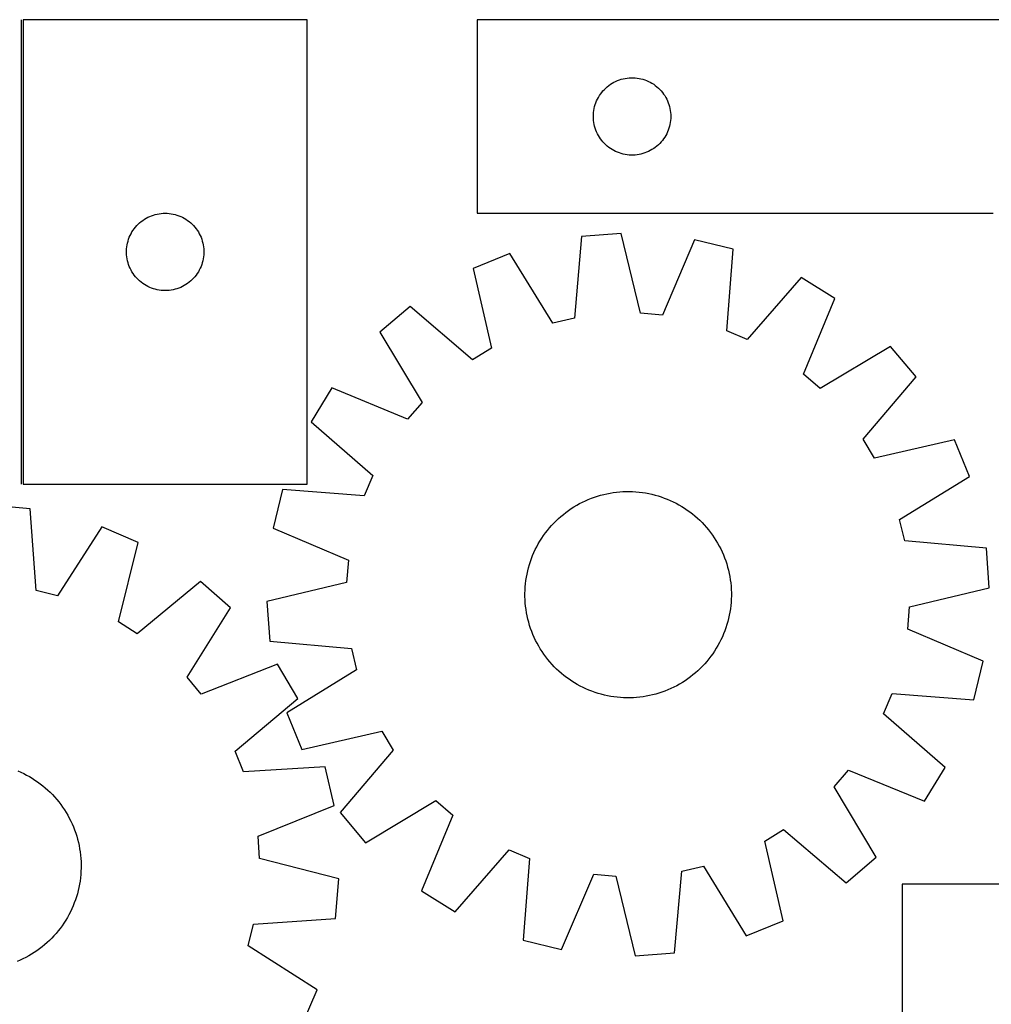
# Model space of a CAD drawing. Header units: millimetres. Extents: x 7 to 1493, y 7 to 2993.
# Tile 10 of 16: x 398 to 775, y 2612 to 2993. Entities that reach past the tile are written whole.
import ezdxf

# ---------------------------------------------------------------- set-up
doc = ezdxf.new("R2010")
doc.units = ezdxf.units.MM
doc.layers.add('COMMON', color=5, linetype='CONTINUOUS', true_color=0x0000ff)
doc.layers.add('CUT', color=7, linetype='CONTINUOUS', true_color=0x000000)

msp = doc.modelspace()

# ---------------------------------------------------------------- linework, layer by layer
at = {"layer": 'COMMON'}
msp.add_line((398.826384, 2993.398957), (398.826384, 2813.398957), dxfattribs=at)
at = {"layer": 'CUT'}
for p, q in [((509.576385, 2993.398957), (399.576385, 2993.398957)), ((399.576385, 2993.398957), (399.576385, 2813.398957)), ((509.576385, 2813.398957), (509.576385, 2993.398957)), ((875.530761, 2993.415801), (575.530761, 2993.415801)), ((575.530761, 2993.415801), (575.530761, 2918.415801)), ((628.48111, 2969.155983), (629.172046, 2969.501335)), ((629.172046, 2969.501335), (629.879843, 2969.810661)), ((629.879843, 2969.810661), (630.602626, 2970.08314)), ((630.602626, 2970.08314), (631.338477, 2970.318049)), ((631.338477, 2970.318049), (632.085445, 2970.514767)), ((632.085445, 2970.514767), (632.84155, 2970.67277)), ((632.84155, 2970.67277), (633.604786, 2970.791641)), ((633.604786, 2970.791641), (634.373129, 2970.871064)), ((634.373129, 2970.871064), (635.144543, 2970.910828)), ((635.144543, 2970.910828), (635.91698, 2970.910828)), ((635.91698, 2970.910828), (636.688393, 2970.871064)), ((636.688393, 2970.871064), (637.456737, 2970.791641)), ((637.456737, 2970.791641), (638.219973, 2970.67277)), ((638.219973, 2970.67277), (638.976078, 2970.514767)), ((638.976078, 2970.514767), (639.723046, 2970.318049)), ((639.723046, 2970.318049), (640.458897, 2970.08314)), ((640.458897, 2970.08314), (641.18168, 2969.810661)), ((641.18168, 2969.810661), (641.889477, 2969.501335)), ((641.889477, 2969.501335), (642.580413, 2969.155983)), ((623.768964, 2965.224943), (624.263782, 2965.818083)), ((624.263782, 2965.818083), (624.788479, 2966.384963)), ((624.788479, 2966.384963), (625.341661, 2966.924082)), ((625.341661, 2966.924082), (625.921864, 2967.434008)), ((625.921864, 2967.434008), (626.527547, 2967.91339)), ((626.527547, 2967.91339), (627.157106, 2968.360956)), ((627.157106, 2968.360956), (627.808869, 2968.775521)), ((627.808869, 2968.775521), (628.48111, 2969.155983)), ((642.580413, 2969.155983), (643.252653, 2968.775521)), ((643.252653, 2968.775521), (643.904417, 2968.360956)), ((643.904417, 2968.360956), (644.533976, 2967.91339)), ((644.533976, 2967.91339), (645.139659, 2967.434008)), ((645.139659, 2967.434008), (645.719861, 2966.924082)), ((645.719861, 2966.924082), (646.273044, 2966.384963)), ((646.273044, 2966.384963), (646.79774, 2965.818083)), ((646.79774, 2965.818083), (647.292559, 2965.224943)), ((621.495009, 2961.207082), (621.786008, 2961.92261)), ((621.786008, 2961.92261), (622.113455, 2962.622208)), ((622.113455, 2962.622208), (622.476483, 2963.304022)), ((622.476483, 2963.304022), (622.874128, 2963.966244)), ((622.874128, 2963.966244), (623.305336, 2964.607118)), ((623.305336, 2964.607118), (623.768964, 2965.224943)), ((647.292559, 2965.224943), (647.756186, 2964.607118)), ((647.756186, 2964.607118), (648.187395, 2963.966244)), ((648.187395, 2963.966244), (648.58504, 2963.304022)), ((648.58504, 2963.304022), (648.948068, 2962.622208)), ((648.948068, 2962.622208), (649.275515, 2961.92261)), ((649.275515, 2961.92261), (649.566514, 2961.207082)), ((620.610263, 2957.458116), (620.709443, 2958.22416)), ((620.709443, 2958.22416), (620.847926, 2958.984082)), ((620.847926, 2958.984082), (621.025346, 2959.735868)), ((621.025346, 2959.735868), (621.241231, 2960.477524)), ((621.241231, 2960.477524), (621.495009, 2961.207082)), ((649.566514, 2961.207082), (649.820292, 2960.477524)), ((649.820292, 2960.477524), (650.036177, 2959.735868)), ((650.036177, 2959.735868), (650.213597, 2958.984082)), ((650.213597, 2958.984082), (650.35208, 2958.22416)), ((650.35208, 2958.22416), (650.45126, 2957.458116)), ((620.530761, 2955.915801), (620.55065, 2956.687982)), ((620.55065, 2955.14362), (620.530761, 2955.915801)), ((620.55065, 2956.687982), (620.610263, 2957.458116)), ((620.610263, 2954.373486), (620.55065, 2955.14362)), ((620.709443, 2953.607442), (620.610263, 2954.373486)), ((650.45126, 2954.373486), (650.35208, 2953.607442)), ((650.45126, 2957.458116), (650.510873, 2956.687982)), ((650.510873, 2955.14362), (650.45126, 2954.373486)), ((650.510873, 2956.687982), (650.530761, 2955.915801)), ((650.530761, 2955.915801), (650.510873, 2955.14362)), ((620.847926, 2952.84752), (620.709443, 2953.607442)), ((621.025346, 2952.095734), (620.847926, 2952.84752)), ((621.241231, 2951.354079), (621.025346, 2952.095734)), ((621.495009, 2950.62452), (621.241231, 2951.354079)), ((621.786008, 2949.908993), (621.495009, 2950.62452)), ((649.566514, 2950.62452), (649.275515, 2949.908993)), ((649.820292, 2951.354079), (649.566514, 2950.62452)), ((650.036177, 2952.095734), (649.820292, 2951.354079)), ((650.213597, 2952.84752), (650.036177, 2952.095734)), ((650.35208, 2953.607442), (650.213597, 2952.84752)), ((622.113455, 2949.209394), (621.786008, 2949.908993)), ((622.476483, 2948.52758), (622.113455, 2949.209394)), ((622.874128, 2947.865358), (622.476483, 2948.52758)), ((623.305336, 2947.224485), (622.874128, 2947.865358)), ((623.768964, 2946.606659), (623.305336, 2947.224485)), ((624.263782, 2946.013519), (623.768964, 2946.606659)), ((647.292559, 2946.606659), (646.79774, 2946.013519)), ((647.756186, 2947.224485), (647.292559, 2946.606659)), ((648.187395, 2947.865358), (647.756186, 2947.224485)), ((648.58504, 2948.52758), (648.187395, 2947.865358)), ((648.948068, 2949.209394), (648.58504, 2948.52758)), ((649.275515, 2949.908993), (648.948068, 2949.209394)), ((624.788479, 2945.446639), (624.263782, 2946.013519)), ((625.341661, 2944.907521), (624.788479, 2945.446639)), ((625.921864, 2944.397594), (625.341661, 2944.907521)), ((626.527547, 2943.918212), (625.921864, 2944.397594)), ((627.157106, 2943.470646), (626.527547, 2943.918212)), ((627.808869, 2943.056082), (627.157106, 2943.470646)), ((628.48111, 2942.675619), (627.808869, 2943.056082)), ((643.252653, 2943.056082), (642.580413, 2942.675619)), ((643.904417, 2943.470646), (643.252653, 2943.056082)), ((644.533976, 2943.918212), (643.904417, 2943.470646)), ((645.139659, 2944.397594), (644.533976, 2943.918212)), ((645.719861, 2944.907521), (645.139659, 2944.397594)), ((646.273044, 2945.446639), (645.719861, 2944.907521)), ((646.79774, 2946.013519), (646.273044, 2945.446639)), ((629.172046, 2942.330267), (628.48111, 2942.675619)), ((629.879843, 2942.020942), (629.172046, 2942.330267)), ((630.602626, 2941.748463), (629.879843, 2942.020942)), ((631.338477, 2941.513553), (630.602626, 2941.748463)), ((632.085445, 2941.316836), (631.338477, 2941.513553)), ((632.84155, 2941.158832), (632.085445, 2941.316836)), ((633.604786, 2941.039961), (632.84155, 2941.158832)), ((634.373129, 2940.960538), (633.604786, 2941.039961)), ((635.144543, 2940.920774), (634.373129, 2940.960538)), ((635.91698, 2940.920774), (635.144543, 2940.920774)), ((636.688393, 2940.960538), (635.91698, 2940.920774)), ((637.456737, 2941.039961), (636.688393, 2940.960538)), ((638.219973, 2941.158832), (637.456737, 2941.039961)), ((638.976078, 2941.316836), (638.219973, 2941.158832)), ((639.723046, 2941.513553), (638.976078, 2941.316836)), ((640.458897, 2941.748463), (639.723046, 2941.513553)), ((641.18168, 2942.020942), (640.458897, 2941.748463)), ((641.889477, 2942.330267), (641.18168, 2942.020942)), ((642.580413, 2942.675619), (641.889477, 2942.330267)), ((445.885069, 2915.624382), (446.525942, 2916.05559)), ((446.525942, 2916.05559), (447.188164, 2916.453235)), ((447.188164, 2916.453235), (447.869978, 2916.816263)), ((447.869978, 2916.816263), (448.569577, 2917.14371)), ((448.569577, 2917.14371), (449.285104, 2917.434709)), ((449.285104, 2917.434709), (450.014663, 2917.688487)), ((450.014663, 2917.688487), (450.756318, 2917.904373)), ((450.756318, 2917.904373), (451.508104, 2918.081792)), ((451.508104, 2918.081792), (452.268026, 2918.220275)), ((452.268026, 2918.220275), (453.03407, 2918.319455)), ((453.03407, 2918.319455), (453.804204, 2918.379068)), ((453.804204, 2918.379068), (454.576385, 2918.398957)), ((454.576385, 2918.398957), (455.348566, 2918.379068)), ((455.348566, 2918.379068), (456.1187, 2918.319455)), ((456.1187, 2918.319455), (456.884744, 2918.220275)), ((456.884744, 2918.220275), (457.644666, 2918.081792)), ((457.644666, 2918.081792), (458.396452, 2917.904373)), ((458.396452, 2917.904373), (459.138108, 2917.688487)), ((459.138108, 2917.688487), (459.867666, 2917.434709)), ((459.867666, 2917.434709), (460.583194, 2917.14371)), ((460.583194, 2917.14371), (461.282792, 2916.816263)), ((461.282792, 2916.816263), (461.964606, 2916.453235)), ((461.964606, 2916.453235), (462.626828, 2916.05559)), ((462.626828, 2916.05559), (463.267702, 2915.624382)), ((575.530761, 2918.415801), (775.530761, 2918.415801)), ((442.13123, 2911.772613), (442.578796, 2912.402171)), ((442.578796, 2912.402171), (443.058178, 2913.007854)), ((443.058178, 2913.007854), (443.568105, 2913.588057)), ((443.568105, 2913.588057), (444.107223, 2914.14124)), ((444.107223, 2914.14124), (444.674103, 2914.665936)), ((444.674103, 2914.665936), (445.267243, 2915.160754)), ((445.267243, 2915.160754), (445.885069, 2915.624382)), ((463.267702, 2915.624382), (463.885527, 2915.160754)), ((463.885527, 2915.160754), (464.478667, 2914.665936)), ((464.478667, 2914.665936), (465.045547, 2914.14124)), ((465.045547, 2914.14124), (465.584666, 2913.588057)), ((465.584666, 2913.588057), (466.094592, 2913.007854)), ((466.094592, 2913.007854), (466.573974, 2912.402171)), ((466.573974, 2912.402171), (467.02154, 2911.772613)), ((440.409047, 2908.327092), (440.681526, 2909.049875)), ((440.681526, 2909.049875), (440.990851, 2909.757673)), ((440.990851, 2909.757673), (441.336203, 2910.448608)), ((441.336203, 2910.448608), (441.716666, 2911.120849)), ((441.716666, 2911.120849), (442.13123, 2911.772613)), ((467.02154, 2911.772613), (467.436105, 2911.120849)), ((467.436105, 2911.120849), (467.816567, 2910.448608)), ((467.816567, 2910.448608), (468.161919, 2909.757673)), ((468.161919, 2909.757673), (468.471245, 2909.049875)), ((468.471245, 2909.049875), (468.743724, 2908.327092)), ((615.990866, 2909.368), (613.183095, 2877.727975)), ((631.334709, 2910.506873), (615.990866, 2909.368)), ((638.782844, 2879.628077), (631.334709, 2910.506873)), ((439.621122, 2904.556589), (439.700545, 2905.324932)), ((439.700545, 2905.324932), (439.819416, 2906.088168)), ((439.819416, 2906.088168), (439.977419, 2906.844273)), ((439.977419, 2906.844273), (440.174137, 2907.591241)), ((440.174137, 2907.591241), (440.409047, 2908.327092)), ((468.743724, 2908.327092), (468.978633, 2907.591241)), ((468.978633, 2907.591241), (469.175351, 2906.844273)), ((469.175351, 2906.844273), (469.333354, 2906.088168)), ((469.333354, 2906.088168), (469.452225, 2905.324932)), ((469.452225, 2905.324932), (469.531648, 2904.556589)), ((659.77533, 2908.141095), (647.327676, 2878.917292)), ((674.720123, 2904.482719), (659.77533, 2908.141095)), ((439.581358, 2903.785175), (439.621122, 2904.556589)), ((439.581358, 2903.012738), (439.581358, 2903.785175)), ((439.621122, 2902.241325), (439.581358, 2903.012738)), ((439.700545, 2901.472981), (439.621122, 2902.241325)), ((439.819416, 2900.709745), (439.700545, 2901.472981)), ((469.452225, 2901.472981), (469.333354, 2900.709745)), ((469.531648, 2902.241325), (469.452225, 2901.472981)), ((469.531648, 2904.556589), (469.571412, 2903.785175)), ((469.571412, 2903.012738), (469.531648, 2902.241325)), ((469.571412, 2903.785175), (469.571412, 2903.012738)), ((588.211163, 2902.829354), (573.970232, 2897.004713)), ((604.836832, 2875.763474), (588.211163, 2902.829354)), ((672.261647, 2872.813639), (674.720123, 2904.482719)), ((439.977419, 2899.953641), (439.819416, 2900.709745)), ((440.174137, 2899.206672), (439.977419, 2899.953641)), ((440.409047, 2898.470821), (440.174137, 2899.206672)), ((440.681526, 2897.748038), (440.409047, 2898.470821)), ((440.990851, 2897.040241), (440.681526, 2897.748038)), ((441.336203, 2896.349306), (440.990851, 2897.040241)), ((468.161919, 2897.040241), (467.816567, 2896.349306)), ((468.471245, 2897.748038), (468.161919, 2897.040241)), ((468.743724, 2898.470821), (468.471245, 2897.748038)), ((468.978633, 2899.206672), (468.743724, 2898.470821)), ((469.175351, 2899.953641), (468.978633, 2899.206672)), ((469.333354, 2900.709745), (469.175351, 2899.953641)), ((573.970232, 2897.004713), (581.077189, 2866.045612)), ((441.716666, 2895.677065), (441.336203, 2896.349306)), ((442.13123, 2895.025301), (441.716666, 2895.677065)), ((442.578796, 2894.395742), (442.13123, 2895.025301)), ((443.058178, 2893.790059), (442.578796, 2894.395742)), ((443.568105, 2893.209857), (443.058178, 2893.790059)), ((444.107223, 2892.656674), (443.568105, 2893.209857)), ((465.584666, 2893.209857), (465.045547, 2892.656674)), ((466.094592, 2893.790059), (465.584666, 2893.209857)), ((466.573974, 2894.395742), (466.094592, 2893.790059)), ((467.02154, 2895.025301), (466.573974, 2894.395742)), ((467.436105, 2895.677065), (467.02154, 2895.025301)), ((467.816567, 2896.349306), (467.436105, 2895.677065)), ((701.037695, 2893.444095), (680.168621, 2869.497143)), ((714.120537, 2885.346578), (701.037695, 2893.444095)), ((444.674103, 2892.131978), (444.107223, 2892.656674)), ((445.267243, 2891.63716), (444.674103, 2892.131978)), ((445.885069, 2891.173532), (445.267243, 2891.63716)), ((446.525942, 2890.742323), (445.885069, 2891.173532)), ((447.188164, 2890.344678), (446.525942, 2890.742323)), ((447.869978, 2889.98165), (447.188164, 2890.344678)), ((448.569577, 2889.654203), (447.869978, 2889.98165)), ((449.285104, 2889.363204), (448.569577, 2889.654203)), ((450.014663, 2889.109426), (449.285104, 2889.363204)), ((459.867666, 2889.363204), (459.138108, 2889.109426)), ((460.583194, 2889.654203), (459.867666, 2889.363204)), ((461.282792, 2889.98165), (460.583194, 2889.654203)), ((461.964606, 2890.344678), (461.282792, 2889.98165)), ((462.626828, 2890.742323), (461.964606, 2890.344678)), ((463.267702, 2891.173532), (462.626828, 2890.742323)), ((463.885527, 2891.63716), (463.267702, 2891.173532)), ((464.478667, 2892.131978), (463.885527, 2891.63716)), ((465.045547, 2892.656674), (464.478667, 2892.131978)), ((450.756318, 2888.893541), (450.014663, 2889.109426)), ((451.508104, 2888.716121), (450.756318, 2888.893541)), ((452.268026, 2888.577638), (451.508104, 2888.716121)), ((453.03407, 2888.478459), (452.268026, 2888.577638)), ((453.804204, 2888.418845), (453.03407, 2888.478459)), ((454.576385, 2888.398957), (453.804204, 2888.418845)), ((455.348566, 2888.418845), (454.576385, 2888.398957)), ((456.1187, 2888.478459), (455.348566, 2888.418845)), ((456.884744, 2888.577638), (456.1187, 2888.478459)), ((457.644666, 2888.716121), (456.884744, 2888.577638)), ((458.396452, 2888.893541), (457.644666, 2888.716121)), ((459.138108, 2889.109426), (458.396452, 2888.893541)), ((549.570717, 2882.20169), (537.8267, 2872.261438)), ((573.746485, 2861.598123), (549.570717, 2882.20169)), ((701.996104, 2855.987204), (714.120537, 2885.346578)), ((647.327676, 2878.917292), (638.782844, 2879.628077)), ((613.183095, 2877.727975), (604.836832, 2875.763474)), ((537.8267, 2872.261438), (554.152706, 2845.013754)), ((680.168621, 2869.497143), (672.261647, 2872.813639)), ((735.738913, 2866.715646), (708.491229, 2850.38964)), ((745.679166, 2854.971629), (735.738913, 2866.715646)), ((581.077189, 2866.045612), (573.746485, 2861.598123)), ((708.491229, 2850.38964), (701.996104, 2855.987204)), ((725.075599, 2830.795861), (745.679166, 2854.971629)), ((519.195768, 2850.643062), (511.098251, 2837.560219)), ((548.555142, 2838.518628), (519.195768, 2850.643062)), ((554.152706, 2845.013754), (548.555142, 2838.518628)), ((511.098251, 2837.560219), (535.045202, 2816.691145)), ((729.523088, 2823.465157), (725.075599, 2830.795861)), ((760.482188, 2830.572114), (729.523088, 2823.465157)), ((766.306829, 2816.331183), (760.482188, 2830.572114)), ((399.576385, 2813.398957), (509.576385, 2813.398957)), ((535.045202, 2816.691145), (531.728707, 2808.784171)), ((739.240949, 2799.705513), (766.306829, 2816.331183)), ((500.059627, 2811.242647), (496.401251, 2796.297854)), ((531.728707, 2808.784171), (500.059627, 2811.242647)), ((623.323802, 2809.078603), (624.539839, 2809.395242)), ((624.539839, 2809.395242), (625.765222, 2809.673527)), ((625.765222, 2809.673527), (626.998742, 2809.913186)), ((626.998742, 2809.913186), (628.239181, 2810.11398)), ((628.239181, 2810.11398), (629.485314, 2810.275712)), ((629.485314, 2810.275712), (630.735914, 2810.398222)), ((630.735914, 2810.398222), (631.989744, 2810.481389)), ((631.989744, 2810.481389), (633.245567, 2810.525132)), ((633.245567, 2810.525132), (634.502146, 2810.529406)), ((634.502146, 2810.529406), (635.758238, 2810.494209)), ((635.758238, 2810.494209), (637.012605, 2810.419574)), ((637.012605, 2810.419574), (638.264009, 2810.305575)), ((638.264009, 2810.305575), (639.511214, 2810.152325)), ((639.511214, 2810.152325), (640.75299, 2809.959975)), ((640.75299, 2809.959975), (641.988112, 2809.728714)), ((641.988112, 2809.728714), (643.21536, 2809.458772)), ((643.21536, 2809.458772), (644.433523, 2809.150414)), ((614.073483, 2805.210077), (615.172572, 2805.819184)), ((615.172572, 2805.819184), (616.29025, 2806.393467)), ((616.29025, 2806.393467), (617.425416, 2806.93236)), ((617.425416, 2806.93236), (618.576949, 2807.43533)), ((618.576949, 2807.43533), (619.743712, 2807.901882)), ((619.743712, 2807.901882), (620.924554, 2808.331555)), ((620.924554, 2808.331555), (622.11831, 2808.723924)), ((622.11831, 2808.723924), (623.323802, 2809.078603)), ((644.433523, 2809.150414), (645.6414, 2808.803945)), ((645.6414, 2808.803945), (646.837798, 2808.419706)), ((646.837798, 2808.419706), (648.021536, 2807.998078)), ((648.021536, 2807.998078), (649.191446, 2807.539475)), ((649.191446, 2807.539475), (650.346374, 2807.04435)), ((650.346374, 2807.04435), (651.48518, 2806.513193)), ((651.48518, 2806.513193), (652.60674, 2805.946527)), ((652.60674, 2805.946527), (653.709947, 2805.344912)), ((402.304541, 2803.851154), (386.98149, 2805.242072)), ((404.591883, 2772.169254), (402.304541, 2803.851154)), ((607.92867, 2800.860127), (608.894155, 2801.664393)), ((608.894155, 2801.664393), (609.884427, 2802.437936)), ((609.884427, 2802.437936), (610.898507, 2803.179993)), ((610.898507, 2803.179993), (611.935396, 2803.88983)), ((611.935396, 2803.88983), (612.994069, 2804.566747)), ((612.994069, 2804.566747), (614.073483, 2805.210077)), ((653.709947, 2805.344912), (654.793713, 2804.708941)), ((654.793713, 2804.708941), (655.856967, 2804.039242)), ((655.856967, 2804.039242), (656.898661, 2803.336476)), ((656.898661, 2803.336476), (657.917767, 2802.601336)), ((657.917767, 2802.601336), (658.913278, 2801.834548)), ((658.913278, 2801.834548), (659.884213, 2801.036869)), ((604.333261, 2797.352137), (605.190331, 2798.27107)), ((605.190331, 2798.27107), (606.075844, 2799.162627)), ((606.075844, 2799.162627), (606.988924, 2800.02593)), ((606.988924, 2800.02593), (607.92867, 2800.860127)), ((659.884213, 2801.036869), (660.829613, 2800.209085)), ((660.829613, 2800.209085), (661.748545, 2799.352014)), ((661.748545, 2799.352014), (662.640103, 2798.466502)), ((662.640103, 2798.466502), (663.503406, 2797.553422)), ((741.205451, 2791.35925), (739.240949, 2799.705513)), ((429.97302, 2796.856792), (412.904729, 2770.067835)), ((444.11629, 2790.798867), (429.97302, 2796.856792)), ((496.401251, 2796.297854), (525.625054, 2783.8502)), ((601.20587, 2793.421186), (601.94101, 2794.440291)), ((601.94101, 2794.440291), (602.707798, 2795.435803)), ((602.707798, 2795.435803), (603.505477, 2796.406737)), ((603.505477, 2796.406737), (604.333261, 2797.352137)), ((663.503406, 2797.553422), (664.337602, 2796.613676)), ((664.337602, 2796.613676), (665.141869, 2795.648191)), ((665.141869, 2795.648191), (665.915412, 2794.657919)), ((665.915412, 2794.657919), (666.657469, 2793.643839)), ((436.501436, 2759.960762), (444.11629, 2790.798867)), ((598.595818, 2789.129264), (599.197434, 2790.232471)), ((599.197434, 2790.232471), (599.833405, 2791.316237)), ((599.833405, 2791.316237), (600.503104, 2792.379491)), ((600.503104, 2792.379491), (601.20587, 2793.421186)), ((666.657469, 2793.643839), (667.367306, 2792.60695)), ((667.367306, 2792.60695), (668.044223, 2791.548276)), ((668.044223, 2791.548276), (668.687553, 2790.468863)), ((668.687553, 2790.468863), (669.29666, 2789.369774)), ((772.845476, 2788.55148), (741.205451, 2791.35925)), ((597.002871, 2785.71397), (597.497995, 2786.868899)), ((597.497995, 2786.868899), (598.029153, 2788.007704)), ((598.029153, 2788.007704), (598.595818, 2789.129264)), ((669.29666, 2789.369774), (669.870943, 2788.252096)), ((669.870943, 2788.252096), (670.409836, 2787.11693)), ((670.409836, 2787.11693), (670.912806, 2785.965397)), ((773.984349, 2773.207637), (772.845476, 2788.55148)), ((525.625054, 2783.8502), (524.914269, 2775.305368)), ((595.738401, 2782.163924), (596.12264, 2783.360322)), ((596.12264, 2783.360322), (596.544268, 2784.54406)), ((596.544268, 2784.54406), (597.002871, 2785.71397)), ((670.912806, 2785.965397), (671.379358, 2784.798634)), ((671.379358, 2784.798634), (671.80903, 2783.617792)), ((671.80903, 2783.617792), (672.2014, 2782.424036)), ((594.813632, 2778.510636), (595.083574, 2779.737884)), ((595.083574, 2779.737884), (595.391932, 2780.956048)), ((595.391932, 2780.956048), (595.738401, 2782.163924)), ((672.2014, 2782.424036), (672.556079, 2781.218544)), ((672.556079, 2781.218544), (672.872717, 2780.002507)), ((672.872717, 2780.002507), (673.151003, 2778.777124)), ((673.151003, 2778.777124), (673.390661, 2777.543604)), ((468.269201, 2775.596803), (443.758049, 2755.393383)), ((479.848248, 2765.464864), (468.269201, 2775.596803)), ((524.914269, 2775.305368), (494.035473, 2767.857233)), ((594.236771, 2774.786533), (594.390021, 2776.033738)), ((594.390021, 2776.033738), (594.582371, 2777.275514)), ((594.582371, 2777.275514), (594.813632, 2778.510636)), ((673.390661, 2777.543604), (673.591455, 2776.303165)), ((673.591455, 2776.303165), (673.753187, 2775.057031)), ((673.753187, 2775.057031), (673.875697, 2773.806432)), ((412.904729, 2770.067835), (404.591883, 2772.169254)), ((594.01294, 2771.02467), (594.048137, 2772.280762)), ((594.017214, 2769.768092), (594.01294, 2771.02467)), ((594.048137, 2772.280762), (594.122772, 2773.535129)), ((594.122772, 2773.535129), (594.236771, 2774.786533)), ((673.875697, 2773.806432), (673.958865, 2772.552602)), ((673.958865, 2772.552602), (674.002607, 2771.296778)), ((674.002607, 2771.296778), (674.006882, 2770.0402)), ((743.105553, 2765.759502), (773.984349, 2773.207637)), ((494.035473, 2767.857233), (495.174346, 2752.51339)), ((594.060957, 2768.512268), (594.017214, 2769.768092)), ((594.144124, 2767.258438), (594.060957, 2768.512268)), ((594.266634, 2766.007839), (594.144124, 2767.258438)), ((673.897049, 2767.529741), (673.783051, 2766.278337)), ((673.971684, 2768.784108), (673.897049, 2767.529741)), ((674.006882, 2770.0402), (673.971684, 2768.784108)), ((463.076593, 2738.489202), (479.848248, 2765.464864)), ((594.428366, 2764.761705), (594.266634, 2766.007839)), ((594.62916, 2763.521266), (594.428366, 2764.761705)), ((594.868819, 2762.287746), (594.62916, 2763.521266)), ((673.43745, 2763.789356), (673.20619, 2762.554234)), ((673.629801, 2765.031132), (673.43745, 2763.789356)), ((673.783051, 2766.278337), (673.629801, 2765.031132)), ((742.394767, 2757.21467), (743.105553, 2765.759502)), ((443.758049, 2755.393383), (436.501436, 2759.960762)), ((595.147104, 2761.062363), (594.868819, 2762.287746)), ((595.463743, 2759.846326), (595.147104, 2761.062363)), ((595.818422, 2758.640834), (595.463743, 2759.846326)), ((672.62789, 2760.108823), (672.281421, 2758.900946)), ((672.936248, 2761.326986), (672.62789, 2760.108823)), ((673.20619, 2762.554234), (672.936248, 2761.326986)), ((596.210791, 2757.447078), (595.818422, 2758.640834)), ((596.640464, 2756.266236), (596.210791, 2757.447078)), ((597.107015, 2755.099473), (596.640464, 2756.266236)), ((671.475553, 2756.52081), (671.01695, 2755.3509)), ((671.897182, 2757.704548), (671.475553, 2756.52081)), ((672.281421, 2758.900946), (671.897182, 2757.704548)), ((771.61857, 2744.767016), (742.394767, 2757.21467)), ((495.174346, 2752.51339), (526.814371, 2749.70562)), ((597.609986, 2753.94794), (597.107015, 2755.099473)), ((598.148879, 2752.812774), (597.609986, 2753.94794)), ((598.723162, 2751.695096), (598.148879, 2752.812774)), ((669.424003, 2751.935606), (668.822388, 2750.832399)), ((669.990669, 2753.057166), (669.424003, 2751.935606)), ((670.521826, 2754.195972), (669.990669, 2753.057166)), ((671.01695, 2755.3509), (670.521826, 2754.195972)), ((526.814371, 2749.70562), (528.778872, 2741.359357)), ((599.332269, 2750.596007), (598.723162, 2751.695096)), ((599.975599, 2749.516594), (599.332269, 2750.596007)), ((600.652516, 2748.45792), (599.975599, 2749.516594)), ((601.362353, 2747.421032), (600.652516, 2748.45792)), ((667.516718, 2748.685379), (666.813952, 2747.643685)), ((668.186417, 2749.748633), (667.516718, 2748.685379)), ((668.822388, 2750.832399), (668.186417, 2749.748633)), ((602.104409, 2746.406951), (601.362353, 2747.421032)), ((602.877953, 2745.416679), (602.104409, 2746.406951)), ((603.682219, 2744.451194), (602.877953, 2745.416679)), ((604.516416, 2743.511448), (603.682219, 2744.451194)), ((664.514345, 2744.658133), (663.686561, 2743.712733)), ((665.312024, 2745.629068), (664.514345, 2744.658133)), ((666.078812, 2746.624579), (665.312024, 2745.629068)), ((666.813952, 2747.643685), (666.078812, 2746.624579)), ((767.960195, 2729.822223), (771.61857, 2744.767016)), ((498.121335, 2743.543182), (468.566644, 2731.90295)), ((506.002722, 2730.329012), (498.121335, 2743.543182)), ((528.778872, 2741.359357), (501.712992, 2724.733687)), ((605.379719, 2742.598368), (604.516416, 2743.511448)), ((606.271276, 2741.712856), (605.379719, 2742.598368)), ((607.190208, 2740.855785), (606.271276, 2741.712856)), ((608.135608, 2740.028001), (607.190208, 2740.855785)), ((661.030898, 2741.03894), (660.091152, 2740.204744)), ((661.943978, 2741.902243), (661.030898, 2741.03894)), ((662.82949, 2742.7938), (661.943978, 2741.902243)), ((663.686561, 2743.712733), (662.82949, 2742.7938)), ((468.566644, 2731.90295), (463.076593, 2738.489202)), ((609.106543, 2739.230322), (608.135608, 2740.028001)), ((610.102055, 2738.463534), (609.106543, 2739.230322)), ((611.12116, 2737.728394), (610.102055, 2738.463534)), ((612.162854, 2737.025628), (611.12116, 2737.728394)), ((613.226109, 2736.355929), (612.162854, 2737.025628)), ((656.084426, 2737.17504), (655.025752, 2736.498123)), ((657.121314, 2737.884877), (656.084426, 2737.17504)), ((658.135395, 2738.626934), (657.121314, 2737.884877)), ((659.125666, 2739.400477), (658.135395, 2738.626934)), ((660.091152, 2740.204744), (659.125666, 2739.400477)), ((614.309874, 2735.719958), (613.226109, 2736.355929)), ((615.413082, 2735.118343), (614.309874, 2735.719958)), ((616.534641, 2734.551677), (615.413082, 2735.118343)), ((617.673447, 2734.02052), (616.534641, 2734.551677)), ((618.828375, 2733.525395), (617.673447, 2734.02052)), ((619.998286, 2733.066793), (618.828375, 2733.525395)), ((621.182024, 2732.645164), (619.998286, 2733.066793)), ((648.27611, 2733.162988), (647.095267, 2732.733315)), ((649.442873, 2733.62954), (648.27611, 2733.162988)), ((650.594406, 2734.13251), (649.442873, 2733.62954)), ((651.729571, 2734.671403), (650.594406, 2734.13251)), ((652.84725, 2735.245686), (651.729571, 2734.671403)), ((653.946339, 2735.854793), (652.84725, 2735.245686)), ((655.025752, 2736.498123), (653.946339, 2735.854793)), ((481.715992, 2709.85636), (506.002722, 2730.329012)), ((622.378422, 2732.260925), (621.182024, 2732.645164)), ((623.586298, 2731.914456), (622.378422, 2732.260925)), ((624.804462, 2731.606098), (623.586298, 2731.914456)), ((626.03171, 2731.336156), (624.804462, 2731.606098)), ((627.266832, 2731.104895), (626.03171, 2731.336156)), ((628.508608, 2730.912545), (627.266832, 2731.104895)), ((629.755813, 2730.759295), (628.508608, 2730.912545)), ((631.007217, 2730.645296), (629.755813, 2730.759295)), ((632.261584, 2730.570661), (631.007217, 2730.645296)), ((633.517676, 2730.535464), (632.261584, 2730.570661)), ((634.774254, 2730.539738), (633.517676, 2730.535464)), ((636.030078, 2730.583481), (634.774254, 2730.539738)), ((637.283908, 2730.666648), (636.030078, 2730.583481)), ((638.534507, 2730.789159), (637.283908, 2730.666648)), ((639.780641, 2730.95089), (638.534507, 2730.789159)), ((641.02108, 2731.151685), (639.780641, 2730.95089)), ((642.2546, 2731.391343), (641.02108, 2731.151685)), ((643.479983, 2731.669628), (642.2546, 2731.391343)), ((644.69602, 2731.986267), (643.479983, 2731.669628)), ((645.901512, 2732.340946), (644.69602, 2731.986267)), ((647.095267, 2732.733315), (645.901512, 2732.340946)), ((732.974619, 2724.373725), (736.291115, 2732.280699)), ((736.291115, 2732.280699), (767.960195, 2729.822223)), ((501.712992, 2724.733687), (507.537633, 2710.492756)), ((756.921571, 2703.504651), (732.974619, 2724.373725)), ((507.537633, 2710.492756), (538.496734, 2717.599713)), ((538.496734, 2717.599713), (542.944223, 2710.269009)), ((542.944223, 2710.269009), (522.340656, 2686.093241)), ((484.902077, 2701.895943), (481.715992, 2709.85636)), ((516.607288, 2703.83356), (484.902077, 2701.895943)), ((520.01953, 2688.830655), (516.607288, 2703.83356)), ((713.867116, 2696.051117), (719.46468, 2702.546242)), ((719.46468, 2702.546242), (748.824054, 2690.421808)), ((748.824054, 2690.421808), (756.921571, 2703.504651)), ((397.465836, 2702.222145), (398.617002, 2701.718335)), ((398.617002, 2701.718335), (399.751774, 2701.178614)), ((399.751774, 2701.178614), (400.869034, 2700.603516)), ((400.869034, 2700.603516), (401.967678, 2699.993608)), ((401.967678, 2699.993608), (403.046622, 2699.349491)), ((403.046622, 2699.349491), (404.104802, 2698.671802)), ((404.104802, 2698.671802), (405.141172, 2697.961209)), ((405.141172, 2697.961209), (406.154712, 2697.218413)), ((406.154712, 2697.218413), (407.144419, 2696.444148)), ((407.144419, 2696.444148), (408.109317, 2695.639178)), ((408.109317, 2695.639178), (409.048455, 2694.804296)), ((409.048455, 2694.804296), (409.960905, 2693.940328)), ((730.193122, 2668.803432), (713.867116, 2696.051117)), ((409.960905, 2693.940328), (410.845767, 2693.048125)), ((410.845767, 2693.048125), (411.702168, 2692.128568)), ((411.702168, 2692.128568), (412.529262, 2691.182564)), ((412.529262, 2691.182564), (413.326233, 2690.211048)), ((413.326233, 2690.211048), (414.092294, 2689.214978)), ((414.092294, 2689.214978), (414.826691, 2688.195336)), ((414.826691, 2688.195336), (415.528697, 2687.15313)), ((415.528697, 2687.15313), (416.197621, 2686.089388)), ((490.59508, 2676.865018), (520.01953, 2688.830655)), ((532.280908, 2674.349224), (559.528592, 2690.67523)), ((559.528592, 2690.67523), (566.023717, 2685.077666)), ((416.197621, 2686.089388), (416.832801, 2685.005159)), ((416.832801, 2685.005159), (417.433612, 2683.901513)), ((417.433612, 2683.901513), (417.99946, 2682.77954)), ((522.340656, 2686.093241), (532.280908, 2674.349224)), ((566.023717, 2685.077666), (553.899284, 2655.718292)), ((417.99946, 2682.77954), (418.529786, 2681.640347)), ((418.529786, 2681.640347), (419.024068, 2680.485058)), ((419.024068, 2680.485058), (419.481818, 2679.314814)), ((686.942633, 2675.019258), (694.273336, 2679.466747)), ((694.273336, 2679.466747), (718.449105, 2658.86318)), ((419.481818, 2679.314814), (419.902583, 2678.130769)), ((419.902583, 2678.130769), (420.285949, 2676.934091)), ((420.285949, 2676.934091), (420.631538, 2675.725962)), ((420.631538, 2675.725962), (420.939007, 2674.507574)), ((491.165322, 2668.309657), (490.59508, 2676.865018)), ((420.939007, 2674.507574), (421.208055, 2673.280129)), ((421.208055, 2673.280129), (421.438414, 2672.04484)), ((421.438414, 2672.04484), (421.629859, 2670.802923)), ((694.04959, 2644.060158), (686.942633, 2675.019258)), ((421.629859, 2670.802923), (421.782199, 2669.555607)), ((421.782199, 2669.555607), (421.895285, 2668.30412)), ((421.895285, 2668.30412), (421.969006, 2667.049699)), ((521.917526, 2660.354991), (491.165322, 2668.309657)), ((566.982127, 2647.620775), (587.851201, 2671.567727)), ((587.851201, 2671.567727), (595.758174, 2668.251231)), ((595.758174, 2668.251231), (593.299699, 2636.582151)), ((718.449105, 2658.86318), (730.193122, 2668.803432)), ((421.998096, 2664.537007), (421.953438, 2663.281215)), ((421.969006, 2667.049699), (422.003287, 2665.793581)), ((422.003287, 2665.793581), (421.998096, 2664.537007)), ((654.836726, 2663.336895), (663.182989, 2665.301396)), ((663.182989, 2665.301396), (679.808659, 2638.235516)), ((421.745934, 2660.776937), (421.583294, 2659.530921)), ((421.869356, 2662.027446), (421.745934, 2660.776937)), ((421.953438, 2663.281215), (421.869356, 2662.027446)), ((520.526609, 2645.03194), (521.917526, 2660.354991)), ((608.244492, 2632.923776), (620.692146, 2662.147578)), ((620.692146, 2662.147578), (629.236978, 2661.436793)), ((629.236978, 2661.436793), (636.685113, 2630.557997)), ((652.028955, 2631.69687), (654.836726, 2663.336895)), ((421.141038, 2657.057284), (420.861858, 2655.832104)), ((421.381595, 2658.290629), (421.141038, 2657.057284)), ((421.583294, 2659.530921), (421.381595, 2658.290629)), ((1090.153122, 2658.313511), (740.153122, 2658.313511)), ((740.153122, 2658.313511), (740.153122, 2208.313511)), ((420.188775, 2653.411066), (419.795535, 2652.217596)), ((420.544333, 2654.616298), (420.188775, 2653.411066)), ((420.861858, 2655.832104), (420.544333, 2654.616298)), ((553.899284, 2655.718292), (566.982127, 2647.620775)), ((418.897599, 2649.870645), (418.393789, 2648.719479)), ((419.365002, 2651.037068), (418.897599, 2649.870645)), ((419.795535, 2652.217596), (419.365002, 2651.037068)), ((416.669062, 2645.368803), (416.024946, 2644.289859)), ((417.278971, 2646.467447), (416.669062, 2645.368803)), ((417.854069, 2647.584707), (417.278971, 2646.467447)), ((418.393789, 2648.719479), (417.854069, 2647.584707)), ((414.636664, 2642.195309), (413.893868, 2641.18177)), ((415.347257, 2643.231679), (414.636664, 2642.195309)), ((416.024946, 2644.289859), (415.347257, 2643.231679)), ((486.743289, 2634.431752), (488.844708, 2642.744598)), ((488.844708, 2642.744598), (520.526609, 2645.03194)), ((679.808659, 2638.235516), (694.04959, 2644.060158)), ((411.479751, 2638.288026), (410.615782, 2637.375576)), ((412.314632, 2639.227164), (411.479751, 2638.288026)), ((413.119603, 2640.192062), (412.314632, 2639.227164)), ((413.893868, 2641.18177), (413.119603, 2640.192062)), ((406.886503, 2634.010249), (405.890432, 2633.244187)), ((407.858019, 2634.80722), (406.886503, 2634.010249)), ((408.804022, 2635.634314), (407.858019, 2634.80722)), ((409.723579, 2636.490714), (408.804022, 2635.634314)), ((410.615782, 2637.375576), (409.723579, 2636.490714)), ((513.532246, 2617.363461), (486.743289, 2634.431752)), ((593.299699, 2636.582151), (608.244492, 2632.923776)), ((400.576968, 2629.902869), (399.454995, 2629.337021)), ((401.680613, 2630.50368), (400.576968, 2629.902869)), ((402.764842, 2631.13886), (401.680613, 2630.50368)), ((403.828585, 2631.807784), (402.764842, 2631.13886)), ((404.870791, 2632.50979), (403.828585, 2631.807784)), ((405.890432, 2633.244187), (404.870791, 2632.50979)), ((636.685113, 2630.557997), (652.028955, 2631.69687)), ((398.315802, 2628.806695), (397.160513, 2628.312413)), ((399.454995, 2629.337021), (398.315802, 2628.806695)), ((507.474322, 2603.220191), (513.532246, 2617.363461))]:
    msp.add_line(p, q, dxfattribs=at)

doc.saveas('drawing.dxf')
